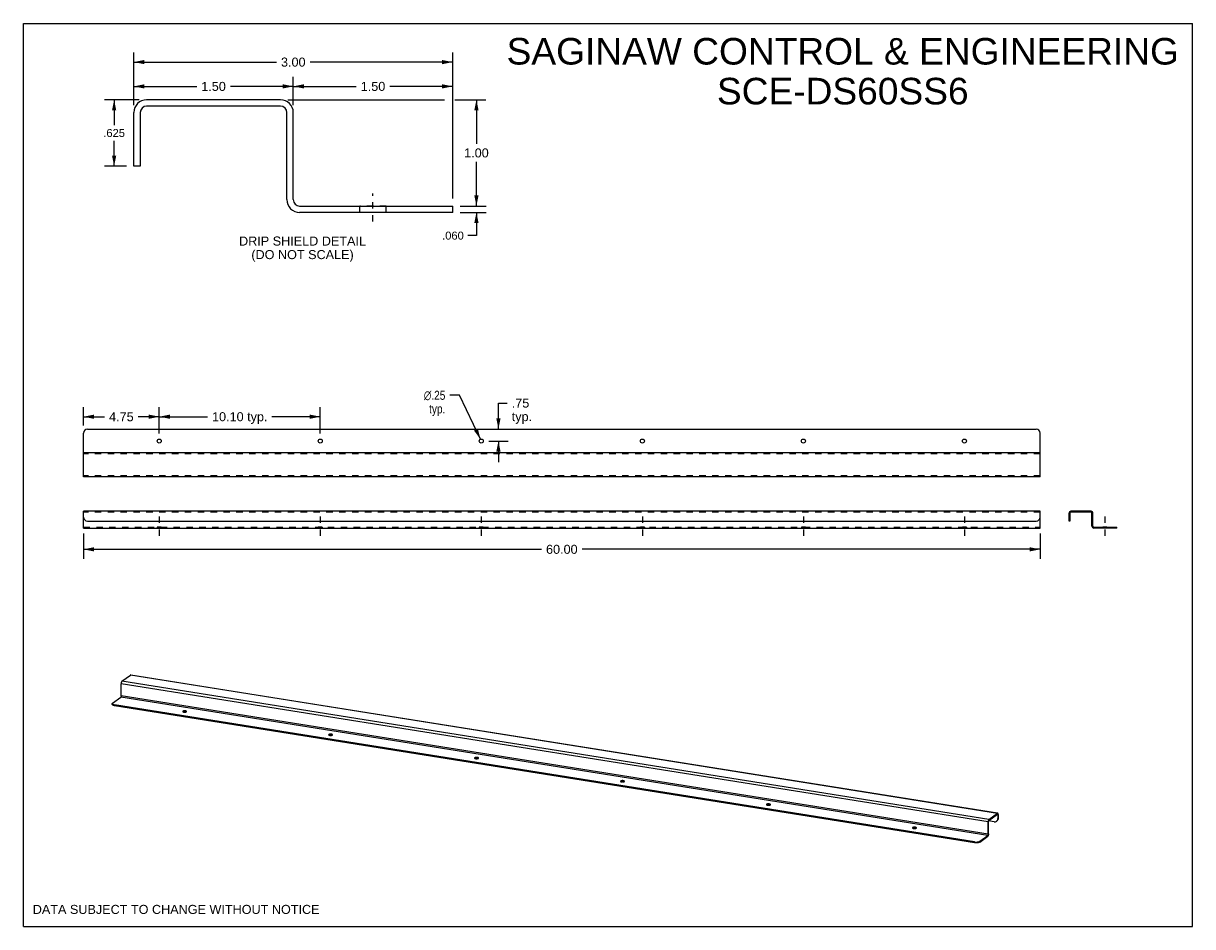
# Model space of a CAD drawing. Header units: inches. Extents: x 0 to 73.3, y 0 to 56.7.
import ezdxf

# ---------------------------------------------------------------- set-up
doc = ezdxf.new("R2010")
doc.units = ezdxf.units.IN
doc.header["$LTSCALE"] = 4.033333
doc.header["$MEASUREMENT"] = 0
doc.linetypes.add('DASHED', pattern=[0.2, 0.1, -0.1])
doc.linetypes.add('HIDDEN', pattern=[0.2, 0.1, -0.1])
doc.layers.get('0').update_dxf_attribs({"linetype": 'CONTINUOUS'})
for name, color, linetype in [('02___PRT_ALL_AXES', 7, 'CONTINUOUS'), ('DEFAULT_2', 8, 'HIDDEN'), ('DIMENSIONS', 7, 'CONTINUOUS')]:
    doc.layers.add(name, color=color, linetype=linetype)
doc.styles.get("Standard").update_dxf_attribs({"font": 'arial.ttf'})
doc.styles.add('TEXTSTYLE_1', font='gdt', dxfattribs={"width": 0.8})
doc.dimstyles.new('DIMSTYLE_1', dxfattribs={"dimtxt": 0.5, "dimasz": 0.666667, "dimexe": 0.09, "dimexo": 0.07, "dimgap": 0.0375, "dimtad": 0, "dimtih": 1, "dimtoh": 1, "dimdec": 3, "dimlfac": 0.15, "dimzin": 4, "dimdsep": 46, "dimtxsty": 'Standard', "dimblk": '_FILLED', "dimblk1": '_FILLED', "dimblk2": '_FILLED', "dimcen": 0.09, "dimadec": 3, "dimazin": 1, "dimtfac": 1, "dimtofl": 0, "dimtmove": 0, "dimatfit": 3, "dimldrblk": '_FILLED', "dimfxl": 0, "dimtolj": 1, "dimtzin": 4, "dimarcsym": 0})
doc.dimstyles.new('DIMSTYLE_2', dxfattribs={"dimtxt": 0.566667, "dimasz": 0.666667, "dimexe": 0.09, "dimexo": 0.07, "dimgap": 0.0425, "dimtad": 0, "dimtih": 1, "dimtoh": 1, "dimzin": 4, "dimdsep": 46, "dimtxsty": 'Standard', "dimblk": '_FILLED', "dimblk1": '_FILLED', "dimblk2": '_FILLED', "dimcen": 0.09, "dimazin": 1, "dimtfac": 1, "dimtofl": 0, "dimtmove": 0, "dimatfit": 3, "dimldrblk": '_FILLED', "dimfxl": 0, "dimtolj": 1, "dimtzin": 4, "dimarcsym": 0})
doc.dimstyles.new('DIMSTYLE_3', dxfattribs={"dimtxt": 0.566667, "dimasz": 0.666667, "dimexe": 0.09, "dimexo": 0.07, "dimgap": 0.09, "dimtad": 0, "dimtih": 1, "dimtoh": 1, "dimzin": 4, "dimdsep": 46, "dimtxsty": 'Standard', "dimblk": '_FILLED', "dimblk1": '_FILLED', "dimblk2": '_FILLED', "dimcen": 0.09, "dimazin": 1, "dimtfac": 1, "dimtofl": 0, "dimtmove": 0, "dimatfit": 1, "dimldrblk": '_FILLED', "dimfxl": 0, "dimtolj": 1, "dimtzin": 4, "dimarcsym": 0})
doc.dimstyles.new('DIMSTYLE_4', dxfattribs={"dimtxt": 0.566667, "dimasz": 0.666667, "dimexe": 0.09, "dimexo": 0.07, "dimgap": 0.0425, "dimtad": 0, "dimtih": 1, "dimtoh": 1, "dimlfac": 0.15, "dimzin": 4, "dimdsep": 46, "dimtxsty": 'Standard', "dimblk": '_FILLED', "dimblk1": '_FILLED', "dimblk2": '_FILLED', "dimcen": 0.09, "dimazin": 1, "dimtfac": 1, "dimtofl": 0, "dimtmove": 0, "dimatfit": 3, "dimldrblk": '_FILLED', "dimfxl": 0, "dimtolj": 1, "dimtzin": 4, "dimarcsym": 0})

# ---------------------------------------------------------------- blocks, each defined once
blk = doc.blocks.new('_FILLED')
at = {"color": 0, "linetype": 'ByBlock'}
blk.add_solid([(0, 0), (-1, 0.2), (-1, -0.2)], dxfattribs=at)
blk = doc.blocks.new('*D1')
at = {"layer": 'DIMENSIONS', "color": 2, "linetype": 'Continuous'}
for p, q in [((28.415, 45.208), (28.415, 46.541)), ((27.393, 45.208), (29.015, 45.208)), ((27.393, 44.808), (29.015, 44.808)), ((28.415, 44.808), (28.415, 43.352)), ((28.415, 43.352), (27.873, 43.352))]:
    blk.add_line(p, q, dxfattribs=at)
at = {"layer": 'DIMENSIONS', "color": 2, "linetype": 'Continuous', "xscale": 0.6666666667, "yscale": 0.6666666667, "zscale": 0.6666666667}
for p, rotation in [((28.415, 45.208), 270), ((28.415, 44.808), 90)]:
    blk.add_blockref('_FILLED', p, dxfattribs=dict(at, rotation=rotation))
at = {"layer": 'DIMENSIONS', "color": 2, "linetype": 'Continuous', "insert": (27.623, 43.602), "char_height": 0.5, "width": 1.35874, "attachment_point": 3, "line_spacing_factor": 0.9}
blk.add_mtext('.060', dxfattribs=at)
blk = doc.blocks.new('*D2')
at = {"layer": 'DIMENSIONS', "color": 2, "linetype": 'Continuous'}
for p, q in [((7.26, 51.874), (5.092, 51.874)), ((5.692, 51.874), (5.692, 50.291)), ((5.692, 47.708), (5.692, 49.291)), ((6.46, 47.708), (5.092, 47.708))]:
    blk.add_line(p, q, dxfattribs=at)
at = {"layer": 'DIMENSIONS', "color": 2, "linetype": 'Continuous', "xscale": 0.6666666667, "yscale": 0.6666666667, "zscale": 0.6666666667}
for p, rotation in [((5.692, 51.874), 90), ((5.692, 47.708), 270)]:
    blk.add_blockref('_FILLED', p, dxfattribs=dict(at, rotation=rotation))
at = {"layer": 'DIMENSIONS', "color": 2, "linetype": 'Continuous', "insert": (5.692, 50.041), "char_height": 0.5, "width": 1.35874, "attachment_point": 2, "line_spacing_factor": 0.9}
blk.add_mtext('.625', dxfattribs=at)
blk = doc.blocks.new('*D3')
at = {"layer": 'DIMENSIONS', "color": 2, "linetype": 'Continuous'}
for p, q in [((3.771, 24.656), (3.771, 23.071)), ((63.771, 24.656), (63.771, 23.071)), ((3.771, 23.671), (32.497, 23.671)), ((63.771, 23.671), (35.044, 23.671))]:
    blk.add_line(p, q, dxfattribs=at)
at = {"layer": 'DIMENSIONS', "color": 2, "linetype": 'Continuous', "xscale": 0.6666666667, "yscale": 0.6666666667, "zscale": 0.6666666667, "rotation": 180}
blk.add_blockref('_FILLED', (3.771, 23.671), dxfattribs=at)
at = {"layer": 'DIMENSIONS', "color": 2, "linetype": 'Continuous', "xscale": 0.6666666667, "yscale": 0.6666666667, "zscale": 0.6666666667}
blk.add_blockref('_FILLED', (63.771, 23.671), dxfattribs=at)
at = {"layer": 'DIMENSIONS', "color": 2, "linetype": 'Continuous', "insert": (33.771, 23.955), "char_height": 0.5667, "width": 1.98017, "attachment_point": 2, "line_spacing_factor": 0.9}
blk.add_mtext('60.00', dxfattribs=at)
blk = doc.blocks.new('*D4')
at = {"layer": 'DIMENSIONS', "color": 2, "linetype": 'Continuous'}
for p, q in [((3.771, 31.43), (3.771, 32.59)), ((8.521, 30.93), (8.521, 32.59)), ((3.771, 31.99), (5.092, 31.99)), ((8.521, 31.99), (7.199, 31.99))]:
    blk.add_line(p, q, dxfattribs=at)
at = {"layer": 'DIMENSIONS', "color": 2, "linetype": 'Continuous', "xscale": 0.6666666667, "yscale": 0.6666666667, "zscale": 0.6666666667, "rotation": 180}
blk.add_blockref('_FILLED', (3.771, 31.99), dxfattribs=at)
at = {"layer": 'DIMENSIONS', "color": 2, "linetype": 'Continuous', "xscale": 0.6666666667, "yscale": 0.6666666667, "zscale": 0.6666666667}
blk.add_blockref('_FILLED', (8.521, 31.99), dxfattribs=at)
at = {"layer": 'DIMENSIONS', "color": 2, "linetype": 'Continuous', "insert": (6.146, 32.273), "char_height": 0.5667, "width": 1.5399, "attachment_point": 2, "line_spacing_factor": 0.9}
blk.add_mtext('4.75', dxfattribs=at)
blk = doc.blocks.new('*D5')
at = {"layer": 'DIMENSIONS', "color": 2, "linetype": 'Continuous'}
for p, q in [((8.521, 30.93), (8.521, 32.59)), ((18.621, 30.93), (18.621, 32.59)), ((8.521, 31.99), (11.55, 31.99)), ((18.621, 31.99), (15.591, 31.99))]:
    blk.add_line(p, q, dxfattribs=at)
at = {"layer": 'DIMENSIONS', "color": 2, "linetype": 'Continuous', "xscale": 0.6666666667, "yscale": 0.6666666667, "zscale": 0.6666666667, "rotation": 180}
blk.add_blockref('_FILLED', (8.521, 31.99), dxfattribs=at)
at = {"layer": 'DIMENSIONS', "color": 2, "linetype": 'Continuous', "xscale": 0.6666666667, "yscale": 0.6666666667, "zscale": 0.6666666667}
blk.add_blockref('_FILLED', (18.621, 31.99), dxfattribs=at)
at = {"layer": 'DIMENSIONS', "color": 2, "linetype": 'Continuous', "insert": (13.571, 32.273), "char_height": 0.5667, "width": 3.47373, "attachment_point": 2, "line_spacing_factor": 0.9}
blk.add_mtext('10.10 typ.', dxfattribs=at)
blk = doc.blocks.new('*D6')
at = {"layer": 'DIMENSIONS', "color": 2, "linetype": 'Continuous'}
for p, q in [((29.795, 31.214), (29.795, 32.847)), ((29.795, 32.847), (30.345, 32.847)), ((29.187, 30.464), (30.395, 30.464)), ((29.795, 30.464), (29.795, 29.13))]:
    blk.add_line(p, q, dxfattribs=at)
at = {"layer": 'DIMENSIONS', "color": 2, "linetype": 'Continuous', "xscale": 0.6666666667, "yscale": 0.6666666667, "zscale": 0.6666666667}
for p, rotation in [((29.795, 31.214), 270), ((29.795, 30.464), 90)]:
    blk.add_blockref('_FILLED', p, dxfattribs=dict(at, rotation=rotation))
at = {"layer": 'DIMENSIONS', "color": 2, "linetype": 'Continuous', "insert": (30.629, 33.13), "char_height": 0.5667, "width": 1.27447, "attachment_point": 1, "line_spacing_factor": 0.9}
blk.add_mtext('.75\\Ptyp.', dxfattribs=at)
blk = doc.blocks.new('*D7')
at = {"layer": 'DIMENSIONS', "color": 2, "linetype": 'Continuous'}
for p, q in [((27.359, 33.335), (26.749, 33.335)), ((28.667, 30.577), (27.359, 33.335))]:
    blk.add_line(p, q, dxfattribs=at)
at = {"layer": 'DIMENSIONS', "color": 2, "linetype": 'Continuous', "xscale": 0.6666666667, "yscale": 0.6666666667, "zscale": 0.6666666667, "rotation": 295.367519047}
blk.add_blockref('_FILLED', (28.667, 30.577), dxfattribs=at)
at = {"layer": 'DIMENSIONS', "color": 2, "linetype": 'Continuous', "insert": (26.466, 33.618), "char_height": 0.56667, "width": 1.85518, "attachment_point": 3, "line_spacing_factor": 0.9, "style": 'TEXTSTYLE_1'}
blk.add_mtext('{\\fgdt;n}\\fArial;.25\\Ptyp.', dxfattribs=at)
blk = doc.blocks.new('*D8')
at = {"layer": 'DIMENSIONS', "color": 2, "linetype": 'Continuous'}
for p, q in [((6.927, 51.541), (6.927, 53.314)), ((16.927, 51.541), (16.927, 53.314)), ((6.927, 52.714), (10.873, 52.714)), ((16.927, 52.714), (12.98, 52.714))]:
    blk.add_line(p, q, dxfattribs=at)
at = {"layer": 'DIMENSIONS', "color": 2, "linetype": 'Continuous', "xscale": 0.6666666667, "yscale": 0.6666666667, "zscale": 0.6666666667, "rotation": 180}
blk.add_blockref('_FILLED', (6.927, 52.714), dxfattribs=at)
at = {"layer": 'DIMENSIONS', "color": 2, "linetype": 'Continuous', "xscale": 0.6666666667, "yscale": 0.6666666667, "zscale": 0.6666666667}
blk.add_blockref('_FILLED', (16.927, 52.714), dxfattribs=at)
at = {"layer": 'DIMENSIONS', "color": 2, "linetype": 'Continuous', "insert": (11.927, 52.997), "char_height": 0.5667, "width": 1.5399, "attachment_point": 2, "line_spacing_factor": 0.9}
blk.add_mtext('1.50', dxfattribs=at)
blk = doc.blocks.new('*D9')
at = {"layer": 'DIMENSIONS', "color": 2, "linetype": 'Continuous'}
for p, q in [((16.927, 51.541), (16.927, 53.314)), ((26.927, 45.674), (26.927, 53.314)), ((16.927, 52.714), (20.873, 52.714)), ((26.927, 52.714), (22.98, 52.714))]:
    blk.add_line(p, q, dxfattribs=at)
at = {"layer": 'DIMENSIONS', "color": 2, "linetype": 'Continuous', "xscale": 0.6666666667, "yscale": 0.6666666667, "zscale": 0.6666666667, "rotation": 180}
blk.add_blockref('_FILLED', (16.927, 52.714), dxfattribs=at)
at = {"layer": 'DIMENSIONS', "color": 2, "linetype": 'Continuous', "xscale": 0.6666666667, "yscale": 0.6666666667, "zscale": 0.6666666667}
blk.add_blockref('_FILLED', (26.927, 52.714), dxfattribs=at)
at = {"layer": 'DIMENSIONS', "color": 2, "linetype": 'Continuous', "insert": (21.927, 52.997), "char_height": 0.5667, "width": 1.5399, "attachment_point": 2, "line_spacing_factor": 0.9}
blk.add_mtext('1.50', dxfattribs=at)
blk = doc.blocks.new('*D10')
at = {"layer": 'DIMENSIONS', "color": 2, "linetype": 'Continuous'}
for p, q in [((6.927, 51.541), (6.927, 54.838)), ((26.927, 45.674), (26.927, 54.838)), ((6.927, 54.238), (15.873, 54.238)), ((26.927, 54.238), (17.98, 54.238))]:
    blk.add_line(p, q, dxfattribs=at)
at = {"layer": 'DIMENSIONS', "color": 2, "linetype": 'Continuous', "xscale": 0.6666666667, "yscale": 0.6666666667, "zscale": 0.6666666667, "rotation": 180}
blk.add_blockref('_FILLED', (6.927, 54.238), dxfattribs=at)
at = {"layer": 'DIMENSIONS', "color": 2, "linetype": 'Continuous', "xscale": 0.6666666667, "yscale": 0.6666666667, "zscale": 0.6666666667}
blk.add_blockref('_FILLED', (26.927, 54.238), dxfattribs=at)
at = {"layer": 'DIMENSIONS', "color": 2, "linetype": 'Continuous', "insert": (16.927, 54.521), "char_height": 0.5667, "width": 1.5399, "attachment_point": 2, "line_spacing_factor": 0.9}
blk.add_mtext('3.00', dxfattribs=at)

msp = doc.modelspace()

# ---------------------------------------------------------------- linework, layer by layer
at = {"color": 7, "linetype": 'Continuous'}
for p, q in [((0, 0), (0, 56.6667)), ((0, 56.6667), (73.3333, 56.6667)), ((73.3333, 0), (73.3333, 56.6667)), ((16.1266, 51.4745), (7.7266, 51.4745)), ((7.3266, 51.0745), (7.3266, 47.7078)), ((16.5266, 45.6078), (16.5266, 51.0745)), ((7.3266, 47.7078), (6.9266, 47.7078)), ((26.9266, 44.8078), (17.3266, 44.8078)), ((26.9266, 44.8078), (26.9266, 45.2078)), ((3.7706, 25.0039), (3.7706, 25.6882)), ((63.7706, 25.0039), (63.7706, 25.6882)), ((65.6422, 25.9432), (65.6422, 25.4382)), ((66.9622, 26.0032), (65.7022, 26.0032)), ((67.0222, 25.1232), (67.0222, 25.9432)), ((3.7706, 25.0032), (63.7706, 25.0032)), ((65.6422, 25.4382), (65.5822, 25.4382)), ((68.5822, 25.0032), (67.1422, 25.0032)), ((68.5822, 25.0032), (68.5822, 25.0632)), ((5.5761, 13.9342), (5.5761, 13.9906)), ((5.5791, 13.9212), (5.5761, 13.9343)), ((5.7204, 13.8567), (5.6776, 13.8655)), ((5.7204, 13.8567), (5.7204, 13.9131)), ((59.6457, 5.2564), (5.7204, 13.8567)), ((60.8882, 6.5765), (60.5388, 6.6322)), ((60.557, 6.6621), (61.0895, 7.0526)), ((60.557, 6.7185), (60.557, 6.6621)), ((61.1148, 7.0149), (61.0517, 7.0249)), ((61.0895, 7.109), (61.0895, 7.0526)), ((61.1102, 6.7293), (61.1148, 6.7752)), ((61.1402, 7.0335), (61.1148, 7.0149)), ((61.1148, 7.0149), (61.1148, 6.7752)), ((61.1148, 6.7752), (61.1402, 6.7938)), ((60.5062, 6.5685), (60.5316, 6.5871)), ((60.5316, 5.8165), (60.5316, 6.5871)), ((59.6457, 5.2564), (59.6457, 5.3127)), ((59.8369, 5.2535), (59.7894, 5.2494)), ((59.978, 5.2977), (60.4809, 5.6666)), ((59.978, 5.2977), (59.978, 5.3541)), ((60.4809, 5.723), (60.4809, 5.6666)), ((60.4866, 5.6715), (60.4809, 5.6666)), ((60.5062, 5.798), (60.5316, 5.8165)), ((0, 0), (73.3333, 0))]:
    msp.add_line(p, q, dxfattribs=at)
at = {"color": 3, "linetype": 'Continuous'}
for p, q in [((16.1266, 51.8745), (7.7266, 51.8745)), ((6.9266, 47.7078), (6.9266, 51.0745)), ((16.9266, 45.6078), (16.9266, 51.0745)), ((17.3266, 45.2078), (26.9266, 45.2078)), ((3.7706, 28.2136), (3.7706, 30.9636)), ((4.0206, 31.2136), (63.5206, 31.2136)), ((63.7706, 28.2136), (63.7706, 30.9636)), ((63.7706, 29.7136), (3.7706, 29.7136)), ((63.7706, 28.2136), (3.7706, 28.2136)), ((63.7706, 26.0632), (3.7706, 26.0632)), ((3.7706, 25.6882), (3.7706, 26.0624)), ((63.7706, 25.6882), (63.7706, 26.0624)), ((65.5822, 25.4382), (65.5822, 25.9432)), ((66.9622, 26.0632), (65.7022, 26.0632)), ((67.0822, 25.1232), (67.0822, 25.9432)), ((4.0206, 25.4382), (63.5206, 25.4382)), ((67.1422, 25.0632), (68.5822, 25.0632)), ((6.1785, 15.3911), (6.711, 15.7817)), ((61.0895, 7.109), (6.711, 15.7817)), ((6.7299, 15.7874), (61.0908, 7.1176)), ((6.1278, 14.4706), (6.1278, 15.2411)), ((60.5062, 6.5685), (6.1278, 15.2411)), ((60.557, 6.7185), (6.1785, 15.3911)), ((5.5761, 13.9907), (5.5791, 13.9776)), ((5.5995, 14.0267), (6.1024, 14.3956)), ((60.4809, 5.723), (6.1024, 14.3956)), ((60.5062, 5.798), (6.1278, 14.4706)), ((5.6776, 13.9219), (5.7204, 13.9131)), ((59.6457, 5.3127), (5.7204, 13.9131)), ((60.557, 6.7185), (61.0895, 7.109)), ((61.1115, 7.114), (61.1084, 7.1148)), ((61.1164, 7.1115), (61.1115, 7.114)), ((61.1402, 6.7938), (61.1355, 6.7479)), ((61.1402, 7.0335), (61.1402, 6.7938)), ((60.5066, 6.5814), (60.5062, 6.5685)), ((60.5062, 5.798), (60.5062, 6.5685)), ((59.6457, 5.3127), (59.6929, 5.3072)), ((59.7894, 5.3058), (59.8369, 5.3099)), ((59.9523, 5.3394), (59.978, 5.3541)), ((59.978, 5.3541), (60.4809, 5.723))]:
    msp.add_line(p, q, dxfattribs=at)
for points in [[(6.7299, 15.7874), (6.7277, 15.7876), (6.7223, 15.7871), (6.7167, 15.7851), (6.711, 15.7817)], [(6.1785, 15.3911), (6.1728, 15.3862), (6.1672, 15.38), (6.1617, 15.3725), (6.1565, 15.3638), (6.1515, 15.354), (6.1469, 15.3433), (6.1426, 15.3318), (6.1388, 15.3196), (6.1356, 15.3068), (6.1328, 15.2937), (6.1306, 15.2805), (6.1291, 15.2672), (6.1281, 15.2541), (6.1278, 15.2411)], [(5.5995, 14.0267), (5.5832, 14.0106), (5.5763, 13.9943), (5.5761, 13.9907)], [(5.5791, 13.9776), (5.5912, 13.9614), (5.6125, 13.9463), (5.6418, 13.9328), (5.6776, 13.9219)], [(6.1278, 14.4706), (6.1276, 14.463), (6.1269, 14.4554), (6.1258, 14.4476), (6.1244, 14.4399), (6.1225, 14.4324), (6.1204, 14.4253), (6.1179, 14.4186), (6.1151, 14.4125), (6.1121, 14.407), (6.109, 14.4023), (6.1058, 14.3986), (6.1024, 14.3956)], [(60.5091, 6.6078), (60.5075, 6.5945), (60.5066, 6.5814)], [(60.557, 6.7185), (60.5512, 6.7135), (60.5457, 6.7074), (60.5402, 6.6998), (60.535, 6.6912), (60.53, 6.6814), (60.5253, 6.6707), (60.5211, 6.6591), (60.5173, 6.6469), (60.514, 6.6342), (60.5113, 6.6211), (60.5091, 6.6078)], [(61.1355, 6.7479), (61.1229, 6.7067), (61.1019, 6.6695), (61.0738, 6.6383)], [(61.1084, 7.1148), (61.1062, 7.115), (61.1007, 7.1145), (61.0952, 7.1125), (61.0895, 7.109)], [(61.1373, 7.0686), (61.1352, 7.0787), (61.1324, 7.0877), (61.1291, 7.0957), (61.1253, 7.1023), (61.1211, 7.1076), (61.1164, 7.1115)], [(61.1402, 7.0335), (61.1398, 7.0459), (61.1389, 7.0576), (61.1373, 7.0686)], [(59.6929, 5.3072), (59.7405, 5.3048), (59.7894, 5.3058)], [(59.8369, 5.3099), (59.881, 5.3172), (59.9203, 5.3272), (59.9523, 5.3394)], [(60.501, 5.7598), (60.4988, 5.7526), (60.4963, 5.7459), (60.4936, 5.7398), (60.4906, 5.7344), (60.4875, 5.7297), (60.4842, 5.7259), (60.4809, 5.723)], [(60.5062, 5.798), (60.506, 5.7904), (60.5054, 5.7827), (60.5043, 5.775), (60.5029, 5.7673), (60.501, 5.7598)]]:
    msp.add_lwpolyline(points, dxfattribs=at)
at = {"color": 7, "linetype": 'Continuous'}
for points in [[(5.6776, 13.8655), (5.6418, 13.8765), (5.6125, 13.8899), (5.5912, 13.905), (5.5791, 13.9212)], [(60.557, 6.6621), (60.5541, 6.6596), (60.5513, 6.6565), (60.5486, 6.6528), (60.546, 6.6484), (60.5435, 6.6435), (60.5412, 6.6382), (60.539, 6.6324), (60.5371, 6.6263), (60.5355, 6.6199), (60.5341, 6.6134), (60.533, 6.6068), (60.5322, 6.6001), (60.5318, 6.5936), (60.5316, 6.5871)], [(60.8882, 6.5765), (60.9332, 6.5741), (60.9749, 6.5805), (61.0141, 6.5961), (61.0362, 6.61)], [(61.0362, 6.61), (61.0485, 6.6197), (61.0765, 6.6509)], [(61.0765, 6.6509), (61.0976, 6.6881), (61.1102, 6.7293)], [(61.0951, 7.0554), (61.0923, 7.0544), (61.0895, 7.0526)], [(61.0989, 7.0555), (61.0978, 7.0556), (61.0951, 7.0554)], [(61.1148, 7.0149), (61.1147, 7.0211), (61.1142, 7.0269), (61.1134, 7.0324), (61.1123, 7.0375), (61.1109, 7.042), (61.1093, 7.046), (61.1074, 7.0493), (61.1053, 7.0519), (61.103, 7.0539), (61.1005, 7.0551), (61.0989, 7.0555)], [(59.7894, 5.2494), (59.7405, 5.2484), (59.6929, 5.2508), (59.6457, 5.2564)], [(59.978, 5.2977), (59.9523, 5.2831), (59.9203, 5.2708), (59.881, 5.2608), (59.8369, 5.2535)], [(60.5205, 5.7381), (60.5167, 5.7259), (60.5125, 5.7144), (60.5079, 5.7037), (60.5029, 5.6939), (60.4976, 5.6852), (60.4922, 5.6777), (60.4866, 5.6715)], [(60.5316, 5.8165), (60.5313, 5.8036), (60.5303, 5.7905), (60.5288, 5.7772), (60.5266, 5.7639), (60.5238, 5.7509), (60.5205, 5.7381)]]:
    msp.add_lwpolyline(points, dxfattribs=at)
at = {"color": 3, "linetype": 'Continuous'}
for centre, radius, start, end in [((7.7266, 51.0745), 0.8, 90, 180), ((16.1266, 51.0745), 0.8, 0, 90), ((17.3266, 45.6078), 0.4, 180, 270), ((4.0206, 30.9636), 0.25, 90, 180), ((63.5206, 30.9636), 0.25, 0, 90), ((4.0206, 25.6882), 0.25, 180, 270), ((63.5206, 25.6882), 0.25, 270, 360), ((65.7022, 25.9432), 0.12, 90, 180), ((66.9622, 25.9432), 0.12, 0, 90), ((67.1422, 25.1232), 0.06, 180, 270)]:
    msp.add_arc(centre, radius, start, end, dxfattribs=at)
at = {"color": 7, "linetype": 'Continuous'}
for centre, radius, start, end in [((7.7266, 51.0745), 0.4, 90, 180), ((16.1266, 51.0745), 0.4, 0, 90), ((17.3266, 45.6078), 0.8, 180, 270), ((65.7022, 25.9432), 0.06, 90, 180), ((66.9622, 25.9432), 0.06, 0, 90), ((67.1422, 25.1232), 0.12, 180, 270)]:
    msp.add_arc(centre, radius, start, end, dxfattribs=at)
at = {"layer": '02___PRT_ALL_AXES', "color": 2, "linetype": 'DASHED'}
for p, q in [((21.9266, 44.2412), (21.9266, 45.9945)), ((8.5206, 25.7299), (8.5206, 24.3365)), ((18.6206, 25.7299), (18.6206, 24.3365)), ((28.7206, 25.7299), (28.7206, 24.3365)), ((38.8206, 25.7299), (38.8206, 24.3365)), ((48.9206, 25.7299), (48.9206, 24.3365)), ((59.0206, 25.7299), (59.0206, 24.3365)), ((67.8322, 25.7299), (67.8322, 24.3365))]:
    msp.add_line(p, q, dxfattribs=at)
at = {"layer": '02___PRT_ALL_AXES', "color": 8, "linetype": 'HIDDEN'}
for p, q in [((21.0932, 44.8078), (21.0932, 45.2078)), ((22.7591, 45.2078), (21.094, 45.2078)), ((22.7591, 44.8078), (21.094, 44.8078)), ((22.7599, 44.8078), (22.7599, 45.2078)), ((8.3956, 25.0632), (8.3956, 25.0032)), ((8.6456, 25.0632), (8.3956, 25.0632)), ((8.6456, 25.0032), (8.3956, 25.0032)), ((8.6456, 25.0632), (8.6456, 25.0032)), ((18.4956, 25.0632), (18.4956, 25.0032)), ((18.7456, 25.0632), (18.4956, 25.0632)), ((18.7456, 25.0032), (18.4956, 25.0032)), ((18.7456, 25.0632), (18.7456, 25.0032)), ((28.5956, 25.0632), (28.5956, 25.0032)), ((28.8456, 25.0632), (28.5956, 25.0632)), ((28.8456, 25.0032), (28.5956, 25.0032)), ((28.8456, 25.0632), (28.8456, 25.0032)), ((38.9456, 25.0632), (38.6956, 25.0632)), ((38.6956, 25.0632), (38.6956, 25.0032)), ((38.9456, 25.0032), (38.6956, 25.0032)), ((38.9456, 25.0632), (38.9456, 25.0032)), ((49.0456, 25.0632), (48.7956, 25.0632)), ((48.7956, 25.0632), (48.7956, 25.0032)), ((49.0456, 25.0032), (48.7956, 25.0032)), ((49.0456, 25.0632), (49.0456, 25.0032)), ((59.1456, 25.0632), (58.8956, 25.0632)), ((58.8956, 25.0632), (58.8956, 25.0032)), ((59.1456, 25.0032), (58.8956, 25.0032)), ((59.1456, 25.0632), (59.1456, 25.0032)), ((67.7072, 25.0032), (67.7072, 25.0632)), ((67.9571, 25.0632), (67.7073, 25.0632)), ((67.9571, 25.0032), (67.7073, 25.0032)), ((67.9572, 25.0032), (67.9572, 25.0632))]:
    msp.add_line(p, q, dxfattribs=at)
at = {"layer": '02___PRT_ALL_AXES', "color": 7, "linetype": 'Continuous'}
for p, q in [((10.0025, 13.5132), (10.0025, 13.4774)), ((10.1142, 13.4815), (10.0864, 13.4803)), ((10.1421, 13.4806), (10.1142, 13.4815)), ((10.2089, 13.467), (10.1925, 13.4725)), ((19.1562, 12.0533), (19.1562, 12.0175)), ((19.2679, 12.0216), (19.2402, 12.0204)), ((19.2958, 12.0207), (19.2679, 12.0216)), ((19.3627, 12.0071), (19.3462, 12.0126)), ((28.3099, 10.5934), (28.3099, 10.5576)), ((28.4216, 10.5617), (28.3939, 10.5605)), ((28.4495, 10.5608), (28.4216, 10.5617)), ((28.5164, 10.5472), (28.4999, 10.5527)), ((37.4636, 9.1335), (37.4636, 9.0977)), ((37.5753, 9.1018), (37.5476, 9.1006)), ((37.6032, 9.1009), (37.5753, 9.1018)), ((37.6701, 9.0873), (37.6536, 9.0928)), ((46.6173, 7.6736), (46.6173, 7.6378)), ((46.7291, 7.6419), (46.7013, 7.6407)), ((46.7569, 7.641), (46.7291, 7.6419)), ((46.8238, 7.6274), (46.8073, 7.6329)), ((55.771, 6.2137), (55.771, 6.1779)), ((55.8828, 6.182), (55.855, 6.1808)), ((55.9106, 6.1811), (55.8828, 6.182)), ((55.9775, 6.1675), (55.961, 6.173))]:
    msp.add_line(p, q, dxfattribs=at)
at = {"layer": '02___PRT_ALL_AXES', "color": 3, "linetype": 'Continuous'}
for p, q in [((10.0191, 13.4681), (10.0391, 13.4614)), ((10.1421, 13.5369), (10.1142, 13.5379)), ((10.1173, 13.4524), (10.1451, 13.4536)), ((10.2291, 13.4771), (10.238, 13.4864)), ((10.238, 13.4864), (10.2408, 13.4952)), ((19.1728, 12.0082), (19.1928, 12.0015)), ((19.2958, 12.077), (19.2679, 12.078)), ((19.271, 11.9925), (19.2988, 11.9937)), ((19.3828, 12.0172), (19.3917, 12.0265)), ((19.3917, 12.0265), (19.3945, 12.0353)), ((28.3265, 10.5483), (28.3465, 10.5416)), ((28.4495, 10.6171), (28.4216, 10.6181)), ((28.4248, 10.5326), (28.4525, 10.5338)), ((28.5365, 10.5573), (28.5454, 10.5666)), ((28.5454, 10.5666), (28.5482, 10.5754)), ((37.4802, 9.0884), (37.5002, 9.0817)), ((37.6032, 9.1573), (37.5753, 9.1582)), ((37.5785, 9.0728), (37.6062, 9.0739)), ((37.6902, 9.0974), (37.6991, 9.1067)), ((37.6991, 9.1067), (37.7019, 9.1155)), ((46.634, 7.6285), (46.6539, 7.6218)), ((46.7569, 7.6974), (46.7291, 7.6983)), ((46.7322, 7.6129), (46.7599, 7.614)), ((46.8439, 7.6375), (46.8528, 7.6468)), ((46.8528, 7.6468), (46.8556, 7.6556)), ((55.7877, 6.1686), (55.8076, 6.1619)), ((55.9106, 6.2375), (55.8828, 6.2384)), ((55.8859, 6.153), (55.9137, 6.1541)), ((55.9976, 6.1776), (56.0066, 6.1869)), ((56.0066, 6.1869), (56.0093, 6.1957))]:
    msp.add_line(p, q, dxfattribs=at)
for points in [[(10.0025, 13.5132), (9.9935, 13.5039), (9.9908, 13.4951)], [(9.9908, 13.4951), (9.9944, 13.4851), (10.0038, 13.4761), (10.0191, 13.4681)], [(10.1142, 13.5379), (10.0864, 13.5367), (10.0602, 13.5334), (10.0366, 13.5282), (10.0176, 13.5215), (10.0025, 13.5132)], [(10.0391, 13.4614), (10.063, 13.4564), (10.0895, 13.4533), (10.1173, 13.4524)], [(10.2408, 13.4952), (10.2372, 13.5052), (10.2277, 13.5142), (10.2124, 13.5222), (10.1925, 13.5289), (10.1686, 13.5339), (10.1421, 13.5369)], [(10.1451, 13.4536), (10.1714, 13.4569), (10.1949, 13.4621)], [(10.1949, 13.4621), (10.214, 13.4687), (10.2291, 13.4771)], [(19.1562, 12.0533), (19.1473, 12.044), (19.1445, 12.0352)], [(19.1445, 12.0352), (19.1481, 12.0252), (19.1576, 12.0162), (19.1728, 12.0082)], [(19.2679, 12.078), (19.2402, 12.0768), (19.2139, 12.0735), (19.1903, 12.0683), (19.1713, 12.0616), (19.1562, 12.0533)], [(19.1928, 12.0015), (19.2167, 11.9965), (19.2432, 11.9935), (19.271, 11.9925)], [(19.3945, 12.0353), (19.3909, 12.0453), (19.3814, 12.0543), (19.3661, 12.0623), (19.3462, 12.069), (19.3223, 12.074), (19.2958, 12.077)], [(19.2988, 11.9937), (19.3251, 11.997), (19.3486, 12.0022)], [(19.3486, 12.0022), (19.3677, 12.0088), (19.3828, 12.0172)], [(28.3099, 10.5934), (28.301, 10.5841), (28.2982, 10.5753)], [(28.2982, 10.5753), (28.3018, 10.5653), (28.3113, 10.5563), (28.3265, 10.5483)], [(28.4216, 10.6181), (28.3939, 10.6169), (28.3676, 10.6136), (28.344, 10.6084), (28.325, 10.6018), (28.3099, 10.5934)], [(28.3465, 10.5416), (28.3704, 10.5366), (28.3969, 10.5336), (28.4248, 10.5326)], [(28.5482, 10.5754), (28.5446, 10.5854), (28.5351, 10.5944), (28.5199, 10.6024), (28.4999, 10.6091), (28.476, 10.6141), (28.4495, 10.6171)], [(28.4525, 10.5338), (28.4788, 10.5371), (28.5023, 10.5423)], [(28.5023, 10.5423), (28.5214, 10.549), (28.5365, 10.5573)], [(37.4636, 9.1335), (37.4547, 9.1242), (37.4519, 9.1154)], [(37.4519, 9.1154), (37.4555, 9.1054), (37.465, 9.0964), (37.4802, 9.0884)], [(37.5753, 9.1582), (37.5476, 9.157), (37.5213, 9.1537), (37.4978, 9.1486), (37.4787, 9.1419), (37.4636, 9.1335)], [(37.5002, 9.0817), (37.5241, 9.0767), (37.5506, 9.0737), (37.5785, 9.0728)], [(37.7019, 9.1155), (37.6983, 9.1255), (37.6888, 9.1345), (37.6736, 9.1425), (37.6536, 9.1492), (37.6297, 9.1542), (37.6032, 9.1573)], [(37.6062, 9.0739), (37.6325, 9.0772), (37.6561, 9.0824)], [(37.6561, 9.0824), (37.6751, 9.0891), (37.6902, 9.0974)], [(46.6173, 7.6736), (46.6084, 7.6643), (46.6056, 7.6555)], [(46.6056, 7.6555), (46.6092, 7.6455), (46.6187, 7.6365), (46.634, 7.6285)], [(46.7291, 7.6983), (46.7013, 7.6971), (46.675, 7.6938), (46.6515, 7.6887), (46.6324, 7.682), (46.6173, 7.6736)], [(46.6539, 7.6218), (46.6778, 7.6169), (46.7043, 7.6138), (46.7322, 7.6129)], [(46.8556, 7.6556), (46.852, 7.6656), (46.8425, 7.6746), (46.8273, 7.6826), (46.8073, 7.6893), (46.7834, 7.6943), (46.7569, 7.6974)], [(46.7599, 7.614), (46.7862, 7.6173), (46.8098, 7.6225)], [(46.8098, 7.6225), (46.8288, 7.6292), (46.8439, 7.6375)], [(55.771, 6.2137), (55.7621, 6.2044), (55.7593, 6.1957)], [(55.7593, 6.1957), (55.7629, 6.1856), (55.7724, 6.1766), (55.7877, 6.1686)], [(55.8828, 6.2384), (55.855, 6.2372), (55.8287, 6.2339), (55.8052, 6.2288), (55.7861, 6.2221), (55.771, 6.2137)], [(55.8076, 6.1619), (55.8315, 6.157), (55.858, 6.1539), (55.8859, 6.153)], [(56.0093, 6.1957), (56.0057, 6.2057), (55.9963, 6.2147), (55.981, 6.2227), (55.961, 6.2294), (55.9371, 6.2344), (55.9106, 6.2375)], [(55.9137, 6.1541), (55.9399, 6.1574), (55.9635, 6.1626)], [(55.9635, 6.1626), (55.9825, 6.1693), (55.9976, 6.1776)]]:
    msp.add_lwpolyline(points, dxfattribs=at)
at = {"layer": '02___PRT_ALL_AXES', "color": 7, "linetype": 'Continuous'}
for points in [[(10.0864, 13.4803), (10.0602, 13.477), (10.0366, 13.4719), (10.0226, 13.4669)], [(10.1925, 13.4725), (10.1686, 13.4775), (10.1421, 13.4806)], [(19.2402, 12.0204), (19.2139, 12.0171), (19.1903, 12.012), (19.1763, 12.007)], [(19.3462, 12.0126), (19.3223, 12.0176), (19.2958, 12.0207)], [(28.3939, 10.5605), (28.3676, 10.5572), (28.344, 10.5521), (28.33, 10.5471)], [(28.4999, 10.5527), (28.476, 10.5577), (28.4495, 10.5608)], [(37.5476, 9.1006), (37.5213, 9.0973), (37.4978, 9.0922), (37.4837, 9.0872)], [(37.6536, 9.0928), (37.6297, 9.0978), (37.6032, 9.1009)], [(46.7013, 7.6407), (46.675, 7.6374), (46.6515, 7.6323), (46.6374, 7.6273)], [(46.8073, 7.6329), (46.7834, 7.6379), (46.7569, 7.641)], [(55.855, 6.1808), (55.8287, 6.1775), (55.8052, 6.1724), (55.7912, 6.1675)], [(55.961, 6.173), (55.9371, 6.178), (55.9106, 6.1811)]]:
    msp.add_lwpolyline(points, dxfattribs=at)
at = {"layer": '02___PRT_ALL_AXES', "color": 3, "linetype": 'Continuous'}
for centre in [(8.5206, 30.4636), (18.6206, 30.4636), (28.7206, 30.4636), (38.8206, 30.4636), (48.9206, 30.4636), (59.0206, 30.4636)]:
    msp.add_circle(centre, 0.125, dxfattribs=at)
at = {"layer": 'DEFAULT_2', "color": 8, "linetype": 'HIDDEN'}
for p, q in [((63.7706, 29.6536), (3.7706, 29.6536)), ((63.7706, 28.2736), (3.7706, 28.2736)), ((63.7706, 26.0032), (3.7706, 26.0032)), ((3.7706, 25.0632), (63.7706, 25.0632))]:
    msp.add_line(p, q, dxfattribs=at)
at = {"layer": 'DIMENSIONS', "color": 2, "linetype": 'Continuous'}
for p, q in [((16.5932, 51.8745), (26.4163, 51.8745)), ((27.0619, 51.8745), (29.0148, 51.8745)), ((28.4148, 51.8745), (28.4148, 49.1078)), ((28.4148, 45.2078), (28.4148, 47.9745)), ((27.3932, 45.2078), (29.0148, 45.2078))]:
    msp.add_line(p, q, dxfattribs=at)
for points in [[(28.4148, 51.8745), (28.5481, 51.2078), (28.2815, 51.2078)], [(28.4148, 45.2078), (28.2815, 45.8745), (28.5481, 45.8745)]]:
    msp.add_solid(points, dxfattribs=at)

# ---------------------------------------------------------------- texts
at = {"layer": 'DIMENSIONS', "color": 2, "linetype": 'Continuous', "attachment_point": 2, "line_spacing_factor": 0.9}
for s, insert, char_height, width in [('SAGINAW CONTROL & ENGINEERING\\PSCE-DS60SS6', (51.3905, 55.7512), 1.666667, 42.094176), ('1.00', (28.4148, 48.8245), 0.56667, 1.539901), ('DRIP SHIELD DETAIL\\P(DO NOT SCALE)', (17.5074, 43.2944), 0.566667, 7.945973), ('DATA SUBJECT TO CHANGE WITHOUT NOTICE', (9.5816, 1.3634), 0.566667, 17.952169)]:
    msp.add_mtext(s, dxfattribs=dict(at, insert=insert, char_height=char_height, width=width))

# ---------------------------------------------------------------- dimensions: what is measured, and where the dimension line sits
at = {"layer": 'DIMENSIONS', "color": 2, "linetype": 'Continuous'}
for base, p1, p2, dimstyle, picture, middle in [((26.9266, 54.2376), (6.9266, 51.4712), (26.9266, 45.6045), 'DIMSTYLE_4', '*D10', (16.9258, 54.2345)), ((16.9266, 52.7141), (6.9266, 51.4712), (16.9266, 51.4712), 'DIMSTYLE_4', '*D8', (11.9511, 52.7109)), ((26.9266, 52.7141), (16.9266, 51.4712), (26.9266, 45.6045), 'DIMSTYLE_4', '*D9', (21.9511, 52.7109)), ((8.5206, 31.9899), (3.7706, 32.6599), (8.5206, 30.8602), 'DIMSTYLE_2', '*D4', (6.1332, 31.9846)), ((63.7706, 23.6712), (3.7706, 24.7265), (63.7706, 24.7265), 'DIMSTYLE_2', '*D3', (33.7662, 23.668))]:
    dim = msp.add_linear_dim(base=base, p1=p1, p2=p2, dimstyle=dimstyle, dxfattribs=at)
    dim.commit()
    dim.dimension.update_dxf_attribs({"geometry": picture, "text_midpoint": middle, "dimtype": 160})
for base, p1, p2, picture, middle in [((5.6917, 47.7078), (7.3299, 51.8745), (6.5299, 47.7078), '*D2', (5.7077, 49.7884)), ((28.4148, 44.8078), (27.3232, 45.2078), (27.3232, 44.8078), '*D1', (26.9575, 43.3496))]:
    dim = msp.add_linear_dim(base=base, p1=p1, p2=p2, angle=270, dimstyle='DIMSTYLE_1', dxfattribs=at)
    dim.commit()
    dim.dimension.update_dxf_attribs({"geometry": picture, "text_midpoint": middle, "dimtype": 160})
dim = msp.add_linear_dim(base=(29.7953, 30.4636), p1=(4.0206, 31.2136), p2=(29.1172, 30.4636), angle=270, text='<>\\Ptyp.', dimstyle='DIMSTYLE_2', dxfattribs=at)
dim.commit()
dim.dimension.update_dxf_attribs({"geometry": '*D6', "text_midpoint": (31.2659, 32.4216), "dimtype": 160})
dim = msp.add_diameter_dim_2p(p1=(28.667, 30.5765), p2=(28.7741, 30.3506), text='%%c<>\\Ptyp.', dimstyle='DIMSTYLE_3', override={"dimpost": '<>'}, dxfattribs=at)
dim.commit()
dim.dimension.update_dxf_attribs({"geometry": '*D7', "text_midpoint": (25.5384, 32.9096), "dimtype": 163})
dim = msp.add_linear_dim(base=(18.6206, 31.9899), p1=(8.5206, 30.8602), p2=(18.6206, 30.8602), text='<> typ.', dimstyle='DIMSTYLE_2', dxfattribs=at)
dim.commit()
dim.dimension.update_dxf_attribs({"geometry": '*D5', "text_midpoint": (13.5706, 31.9899), "dimtype": 160})

doc.saveas('drawing.dxf')
